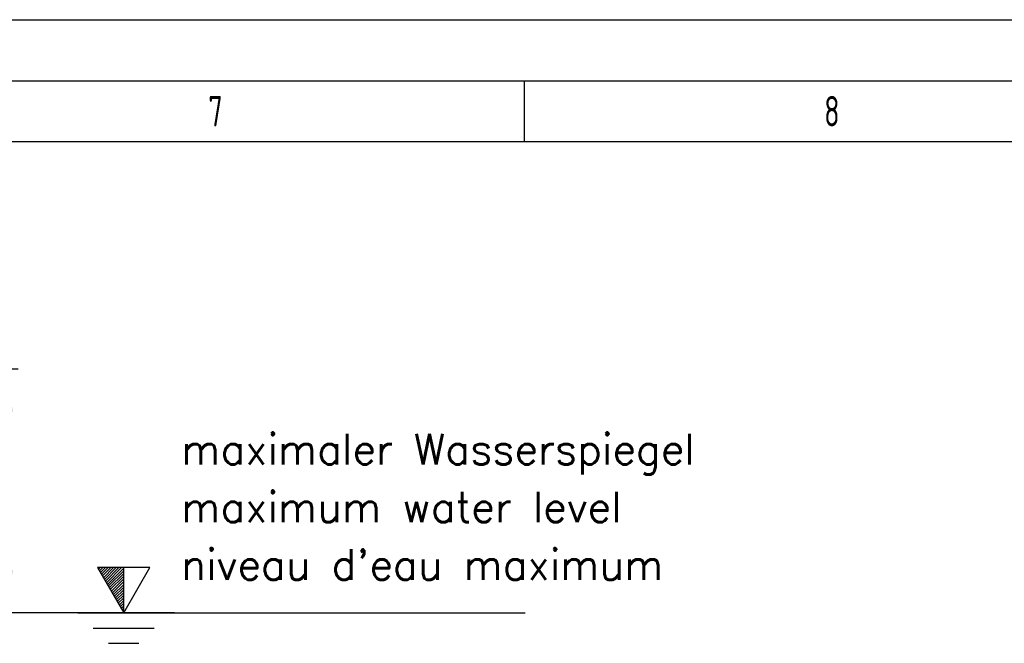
# Model space of a CAD drawing. Header units: millimetres. Extents: x 0 to 5940, y 0 to 4200.
# Tile 50 of 55: x 3056 to 3863, y 3689 to 4200. Entities that reach past the tile are written whole.
import ezdxf

# ---------------------------------------------------------------- set-up
doc = ezdxf.new("R2010")
doc.units = ezdxf.units.MM
doc.header["$LTSCALE"] = 50
doc.layers.get('0').update_dxf_attribs({"linetype": 'CONTINUOUS'})
doc.layers.get('DEFPOINTS').update_dxf_attribs({"linetype": 'CONTINUOUS'})
for name, color, linetype in [('06-MASSE1', 1, 'CONTINUOUS'), ('10-TEXT-025', 1, 'CONTINUOUS'), ('KSB-BLATTRAND', 2, 'CONTINUOUS')]:
    doc.layers.add(name, color=color, linetype=linetype)
doc.styles.add('ACA_NORM', font='ROMANS.SHX')
doc.styles.get("Standard").update_dxf_attribs({"font": 'ISOCP.SHX'})
doc.dimstyles.new('1-10', dxfattribs={"dimscale": 10, "dimtxt": 2.5, "dimasz": 3.5, "dimexe": 1, "dimexo": 0, "dimgap": 1, "dimtad": 1, "dimdec": 0, "dimzin": 0, "dimtxsty": 'ACA_NORM', "dimcen": 0, "dimadec": 0, "dimazin": 0, "dimtfac": 2.4, "dimtdec": 0, "dimtmove": 0, "dimatfit": 3, "dimfxl": 1, "dimtolj": 1, "dimtzin": 0, "dimarcsym": 0})

# ---------------------------------------------------------------- blocks, each defined once
blk = doc.blocks.new('Rahmen_A2')
at = {"color": 1, "ltscale": 150}
for p, q in [((0, 420), (594, 420)), ((10, 410), (584, 410))]:
    blk.add_line(p, q, dxfattribs=at)
at = {"layer": 'KSB-BLATTRAND'}
for p, q in [((5, 415), (589, 415)), ((347, 410), (347, 415))]:
    blk.add_line(p, q, dxfattribs=at)
at = {"layer": 'KSB-BLATTRAND', "width": 0.75}
for s, p in [('7', (321.0625, 411.25)), ('8', (371.5625, 411.25))]:
    blk.add_text(s, height=2.5, dxfattribs=at).set_placement(p)
blk = doc.blocks.new('*D17')
at = {"layer": '06-MASSE1', "color": 0, "lineweight": -2}
for p, q in [((2884.7, 3913.71), (3054.57, 3913.71)), ((3044.57, 3878.71), (3044.57, 3748.71)), ((3182.86, 3713.71), (3034.57, 3713.71))]:
    blk.add_line(p, q, dxfattribs=at)
at = {"layer": '06-MASSE1', "color": 0}
for points in [[(3038.73, 3878.71), (3050.4, 3878.71), (3044.57, 3913.71)], [(3038.73, 3748.71), (3050.4, 3748.71), (3044.57, 3713.71)]]:
    blk.add_solid(points, dxfattribs=at)
at = {"layer": 'DEFPOINTS', "color": 0}
for p in [(2884.7, 3913.71), (3044.57, 3713.71), (3182.86, 3713.71)]:
    blk.add_point(p, dxfattribs=at)
at = {"layer": '06-MASSE1', "color": 0, "insert": (3022.07, 3813.71), "char_height": 25, "attachment_point": 5, "rotation": 90, "style": 'ACA_NORM'}
blk.add_mtext('\\A1;200', dxfattribs=at)

msp = doc.modelspace()

# ---------------------------------------------------------------- linework, layer by layer
at = {"layer": '10-TEXT-025'}
for p, q in [((3119.77, 3750.84), (3141.21, 3713.71)), ((3141.21, 3750.84), (3119.77, 3750.84)), ((3120.53, 3749.52), (3121.84, 3750.84)), ((3121.34, 3748.12), (3124.05, 3750.84)), ((3122.15, 3746.72), (3126.26, 3750.84)), ((3122.96, 3745.32), (3128.47, 3750.84)), ((3123.76, 3743.92), (3130.68, 3750.84)), ((3124.57, 3742.52), (3132.89, 3750.84)), ((3125.38, 3741.12), (3135.1, 3750.84)), ((3126.19, 3739.72), (3137.31, 3750.84)), ((3127, 3738.32), (3139.52, 3750.84)), ((3127.81, 3736.92), (3141.21, 3750.31)), ((3128.62, 3735.52), (3141.21, 3748.1)), ((3141.21, 3713.71), (3162.64, 3750.84)), ((3162.64, 3750.84), (3141.21, 3750.84)), ((3141.21, 3713.71), (3141.21, 3750.84)), ((3129.43, 3734.11), (3141.21, 3745.89)), ((3130.24, 3732.71), (3141.21, 3743.68)), ((3131.04, 3731.31), (3141.21, 3741.47)), ((3131.85, 3729.91), (3141.21, 3739.27)), ((3132.66, 3728.51), (3141.21, 3737.06)), ((3133.47, 3727.11), (3141.21, 3734.85)), ((3134.28, 3725.71), (3141.21, 3732.64)), ((3135.09, 3724.31), (3141.21, 3730.43)), ((3135.9, 3722.91), (3141.21, 3728.22)), ((3136.71, 3721.51), (3141.21, 3726.01)), ((3137.51, 3720.11), (3141.21, 3723.8)), ((3138.32, 3718.7), (3141.21, 3721.59)), ((3139.13, 3717.3), (3141.21, 3719.38)), ((3139.94, 3715.9), (3141.21, 3717.17)), ((3140.75, 3714.5), (3141.21, 3714.96)), ((3103.71, 3713.71), (3470.4, 3713.71)), ((3116.21, 3701.21), (3166.21, 3701.21)), ((3128.71, 3688.71), (3153.71, 3688.71))]:
    msp.add_line(p, q, dxfattribs=at)

# ---------------------------------------------------------------- block references
at = {"layer": 'KSB-BLATTRAND', "xscale": 10, "yscale": 10, "zscale": 10}
msp.add_blockref('Rahmen_A2', (0, 0), dxfattribs=at)

# ---------------------------------------------------------------- texts
at = {"layer": '10-TEXT-025', "style": 'ACA_NORM'}
for s, p in [('maximaler Wasserspiegel', (3188.49, 3835.4)), ('maximum water level', (3188.49, 3787.97)), ("niveau d'eau maximum", (3188.49, 3740.77))]:
    msp.add_text(s, height=25, dxfattribs=at).set_placement(p)

# ---------------------------------------------------------------- dimensions: what is measured, and where the dimension line sits
at = {"layer": '06-MASSE1'}
dim = msp.add_linear_dim(base=(3044.57, 3713.71), p1=(2884.7, 3913.71), p2=(3182.86, 3713.71), angle=90, dimstyle='1-10', dxfattribs=at)
dim.commit()
dim.dimension.update_dxf_attribs({"geometry": '*D17', "text_midpoint": (3022.07, 3813.71)})

doc.saveas('drawing.dxf')
